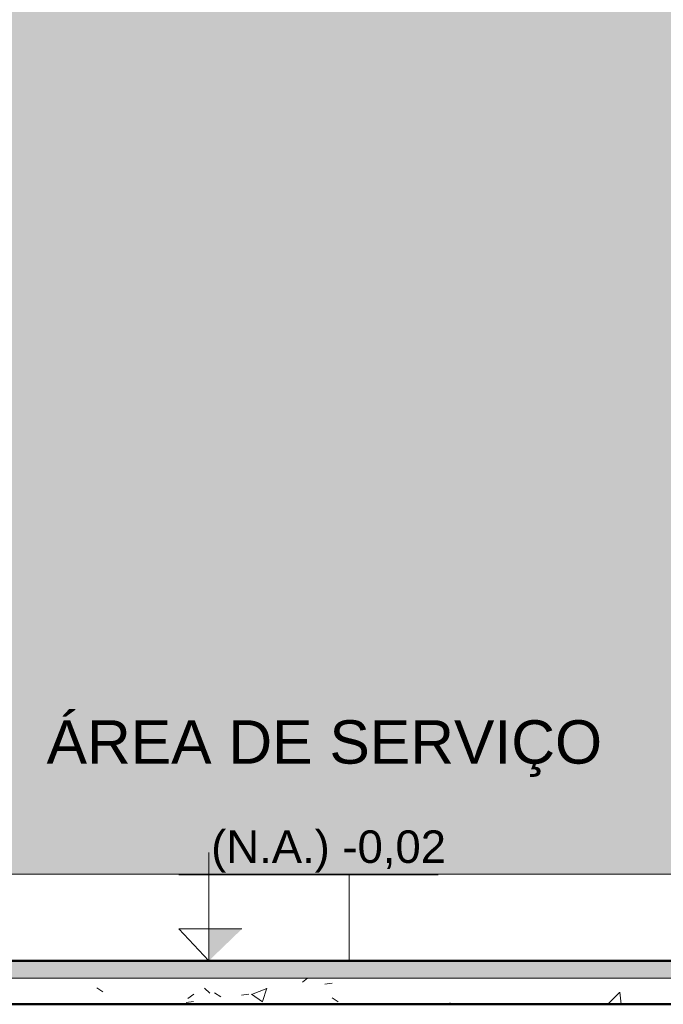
# Model space of a CAD drawing. Header units: metres. Extents: x -9 to 22, y -18.3 to 9.4.
# Tile 9 of 58: x 11 to 11.7, y -0.1 to 1.1. Entities that reach past the tile are written whole.
import ezdxf

# ---------------------------------------------------------------- set-up
doc = ezdxf.new("R2010")
doc.units = ezdxf.units.M
for name, color, linetype, lineweight in [('A-FLOR', 7, 'Continuous', 5), ('A-FLOR-MCUT', 7, 'Continuous', 5), ('A-FLOR-PATT', 7, 'Continuous', 5), ('A-WALL', 7, 'Continuous', 5), ('A-WALL-PATT', 7, 'Continuous', 5), ('G-ANNO-DIMS', 7, 'Continuous', 9), ('G-ANNO-TEXT', 7, 'Continuous', 9), ('I-WALL', 7, 'Continuous', 5)]:
    doc.layers.add(name, color=color, linetype=linetype, lineweight=lineweight)
doc.styles.add('Arial', font='arial.ttf', dxfattribs={"height": 0.0375})
doc.styles.add('Arial_3', font='arial.ttf', dxfattribs={"height": 0.05})

# ---------------------------------------------------------------- blocks, each defined once
blk = doc.blocks.new('Elevações de ponto - Cota de elevação - corte _N_O e N_A_-1979376-3b')
at = {"layer": 'G-ANNO-DIMS'}
blk.add_hatch(color=256, dxfattribs=at).paths.add_polyline_path([(16.9016, 0.0168), (16.8634, -0.02), (16.8634, 0.0168)])
for p, q in [((16.8634, -0.02), (16.8634, 0.105)), ((16.8291, 0.0793), (17.128, 0.0793)), ((16.8634, -0.02), (16.8291, 0.0168)), ((16.8291, 0.0168), (16.9016, 0.0168)), ((16.8634, 0.0168), (16.8291, 0.0168)), ((16.8291, 0.0168), (16.8634, -0.02)), ((16.8634, -0.02), (16.8634, 0.0168))]:
    blk.add_line(p, q, dxfattribs=at)

msp = doc.modelspace()

# ---------------------------------------------------------------- hatches: boundary and pattern name
at = {"layer": 'A-FLOR', "true_color": 0xbbc5c4}
msp.add_hatch(color=9, dxfattribs=at).paths.add_polyline_path([(11.7689, -0.04), (12.4189, -0.04), (12.4189, -0.02), (9.8189, -0.02), (9.8189, -0.04), (11.4439, -0.04)])
at = {"layer": 'A-FLOR-PATT', "true_color": 0x787878}
h = msp.add_hatch(dxfattribs=at)
h.set_pattern_fill('FP_11', color=8, style=0, pattern_type=2)
h.set_pattern_definition([(50, (-5.6561, 0), (0.1821895, -0.015938), [0.01905, -0.20955]), (355, (-5.6561, 0), (-0.0352423, 0.1910586), [0.01524, -0.16764]), (100.451, (-5.64093, -0.00133), (0.146942, 0.1751196), [0.01619, -0.17809]), (46.184, (-5.6561, 0.0508), (0.2710768, -0.0420454), [0.02857, -0.31432]), (96.636, (-5.63352, 0.0473), (0.237407, 0.2474328), [0.02429, -0.26714]), (351.184, (-5.6561, 0.0508), (0.237406, 0.247428), [0.02286, -0.25146]), (21, (-5.6307, 0.0381), (0.1516197, -0.1022669), [0.01905, -0.20955]), (326, (-5.6307, 0.0381), (0.0618035, 0.1841894), [0.01524, -0.16764]), (71.451, (-5.61808, 0.02958), (0.213418, 0.0819242), [0.01619, -0.17809]), (37.5, (-5.656106, 0), (0.00308637, 0.08455105), [0.00838, -0.15723, 0.00838, -0.1618, -0.16827]), (37.5, (-5.656106, 0), (0.00308637, 0.08455105), [-0.33579, 0.00838, -0.15989]), (7.5, (-5.65611, 0), (0.06681573, 0.10017824), [0.00838, -0.08865, 0.00838, -0.15342, -0.06413]), (7.5, (-5.65611, 0), (0.06681573, 0.10017824), [-0.25883, 0.00838, -0.05575]), (327.5, (-5.712746, 0), (0.13558658, -0.0057276), [0.00838, -0.05512, 0.00838, -0.18974, -0.26289]), (327.5, (-5.712746, 0), (0.13558658, -0.0057276), [-0.26162, 0.00838, -0.25451]), (317.5, (-5.73815, 0), (0.1481253, 0.0254287), [0.00838, -0.07417, 0.00838, -0.12319, -0.18669]), (317.5, (-5.73815, 0), (0.1481253, 0.0254287), [-0.21412, 0.00838, -0.17831])])
h.paths.add_polyline_path([(11.4439, -0.07), (12.4189, -0.07), (12.4189, -0.04), (9.8189, -0.04), (9.8189, -0.07), (11.1189, -0.07)])
at = {"layer": 'A-WALL-PATT', "true_color": 0x787878}
h = msp.add_hatch(dxfattribs=at)
h.set_pattern_fill('FP_13', color=8, style=0, pattern_type=2)
h.set_pattern_definition([(0, (10.7689, -0.02), (0, 0.6), []), (90, (10.7689, -0.02), (-0.6, 4e-17), [])])
h.paths.add_polyline_path([(11.7689, -0.02), (11.7689, 0.08), (10.7689, 0.08), (10.7689, -0.02), (11.4439, -0.02)])
at = {"layer": 'I-WALL', "true_color": 0xdbcc9e}
h = msp.add_hatch(color=9, dxfattribs=at)
h.paths.add_polyline_path([(10.7689, 0.08), (11.7689, 0.08), (11.7689, 0.4675), (11.7635, 0.4675), (11.7634, 0.4664), (11.7636, 0.4625), (11.7667, 0.4625), (11.7667, 0.4325), (11.7565, 0.4325), (11.7565, 0.4625), (11.7597, 0.4625), (11.7596, 0.4675), (11.7492, 0.4675), (11.7492, 0.4975), (11.7689, 0.4975), (11.769, 0.95), (12.3419, 0.95), (12.3419, 0.9659), (12.3404, 0.9842), (12.3363, 1), (12.3321, 1.0099), (12.326, 1.0199), (12.3184, 1.0293), (12.311, 1.0347), (12.2987, 1.0394), (12.2924, 1.0402), (12.2831, 1.0391), (12.2808, 1.038), (12.2774, 1.0344), (12.2758, 1.0306), (12.2748, 1.027), (12.274, 1.019), (12.2731, 1.0072), (12.2698, 1.0071), (12.2614, 1.0077), (12.2593, 1.0081), (12.2603, 1.0231), (12.262, 1.033), (12.2638, 1.038), (12.2671, 1.0434), (12.2716, 1.0484), (12.2794, 1.0526), (12.2809, 1.0529), (12.2927, 1.0542), (12.3047, 1.0523), (12.3162, 1.0469), (12.3217, 1.0437), (12.334, 1.0323), (12.3442, 1.0169), (12.3499, 1.002), (12.3533, 0.9907), (12.3559, 0.9652), (12.3559, 0.95), (12.4189, 0.95), (12.4189, 1.5), (12.2189, 1.5), (12.2189, 1.1), (11.0189, 1.1), (11.0189, 1.5), (10.7689, 1.5), (10.7689, 0.2612)])
h.paths.add_polyline_path([(11.7636, 0.4757), (11.7637, 0.4757), (11.7654, 0.4764), (11.7669, 0.4775), (11.768, 0.479), (11.7687, 0.4807), (11.7689, 0.4825), (11.7687, 0.4843), (11.768, 0.486), (11.7669, 0.4875), (11.7646, 0.4889), (11.7637, 0.4893), (11.7619, 0.4896), (11.7591, 0.4889), (11.7583, 0.4886), (11.7565, 0.487), (11.7558, 0.486), (11.7551, 0.4843), (11.7548, 0.4825), (11.7551, 0.4807), (11.756, 0.4786), (11.7569, 0.4775), (11.7588, 0.4762), (11.7596, 0.4759), (11.7598, 0.4773), (11.7603, 0.4789), (11.7616, 0.4795), (11.7633, 0.4785), (11.7634, 0.4773), (11.7636, 0.4757), (11.7636, 0.4757)])
h.paths.add_polyline_path([(10.9158, 1.0406), (10.8595, 1.0406), (10.8595, 1.16), (10.9384, 1.16), (10.9384, 1.0406), (10.9174, 1.0406)])
h.paths.add_polyline_path([(10.9091, 1.0797), (10.9101, 1.08), (10.9108, 1.0807), (10.9111, 1.0817), (10.9108, 1.0827), (10.9101, 1.0834), (10.9091, 1.0837), (10.9081, 1.0834), (10.9073, 1.0826), (10.9071, 1.0817), (10.9073, 1.0807), (10.9081, 1.08), (10.9085, 1.0798)])
h.paths.add_polyline_path([(10.8888, 1.0797), (10.8898, 1.08), (10.8905, 1.0807), (10.8908, 1.0817), (10.8905, 1.0827), (10.8898, 1.0834), (10.8888, 1.0837), (10.8878, 1.0834), (10.8871, 1.0827), (10.8868, 1.0817), (10.8871, 1.0807), (10.8878, 1.08), (10.8883, 1.0798)])
h.paths.add_polyline_path([(10.8989, 1.082), (10.8999, 1.0822), (10.9007, 1.0831), (10.9009, 1.084), (10.9007, 1.085), (10.8999, 1.0857), (10.8989, 1.086), (10.8979, 1.0857), (10.8972, 1.085), (10.8969, 1.084), (10.8972, 1.083), (10.8979, 1.0822), (10.8984, 1.082)])

# ---------------------------------------------------------------- linework, layer by layer
at = {"layer": 'A-FLOR', "lineweight": 50}
for p, q in [((12.4189, -0.02), (9.8189, -0.02)), ((9.8189, -0.07), (12.4189, -0.07))]:
    msp.add_line(p, q, dxfattribs=at)
at = {"layer": 'A-FLOR-MCUT'}
msp.add_line((12.4189, -0.04), (9.8189, -0.04), dxfattribs=at)
at = {"layer": 'A-WALL'}
msp.add_line((10.7689, 0.08), (12.4189, 0.08), dxfattribs=at)

# ---------------------------------------------------------------- block references
at = {"layer": 'G-ANNO-DIMS'}
msp.add_blockref('Elevações de ponto - Cota de elevação - corte _N_O e N_A_-1979376-3b', (-5.6561, 0), dxfattribs=at)

# ---------------------------------------------------------------- texts
at = {"layer": 'G-ANNO-DIMS', "lineweight": 18, "insert": (11.2101, 0.1304), "char_height": 0.0375, "width": 0.32321, "attachment_point": 1, "line_spacing_factor": 0.941778, "style": 'Arial'}
msp.add_mtext('(N.A.) -0,02', dxfattribs=at)
at = {"layer": 'G-ANNO-TEXT', "insert": (11.0204, 0.2573), "char_height": 0.05, "width": 0.793671, "attachment_point": 1, "style": 'Arial_3'}
msp.add_mtext('ÁREA DE SERVIÇO', dxfattribs=at)

doc.saveas('drawing.dxf')
